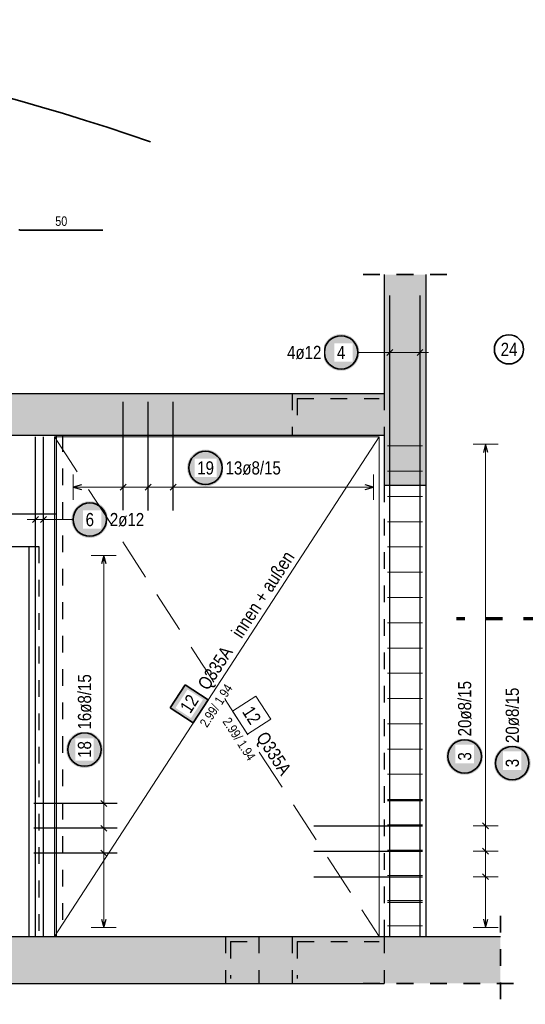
# Model space of a CAD drawing. Header units: millimetres. Extents: x -7.4 to 35.1, y -18.1 to 22.4.
# Tile 24 of 37: x 16.7 to 19.8, y 4.6 to 10.4. Entities that reach past the tile are written whole.
import ezdxf

# ---------------------------------------------------------------- set-up
doc = ezdxf.new("R2010")
doc.units = ezdxf.units.MM
doc.linetypes.add('DASHDOTX2', pattern=[2, 1, -0.5, 0, -0.5])
doc.linetypes.add('HIDDEN', pattern=[0.375, 0.25, -0.125])
doc.layers.add('Grundebene', color=7, linetype='Continuous', lineweight=20)
doc.styles.add('Arial Narrow', font='ARIALN.TTF')

msp = doc.modelspace()

# ---------------------------------------------------------------- hatches: boundary and pattern name
at = {"lineweight": 25, "true_color": 0xffffff}
for points in [[(18.766498, 8.454193), (18.766431, 8.458031), (18.76623, 8.461866), (18.765895, 8.465691), (18.765427, 8.469502), (18.764827, 8.473294), (18.764094, 8.477063), (18.763231, 8.480804), (18.762237, 8.484513), (18.761114, 8.488184), (18.759864, 8.491815), (18.758488, 8.495399), (18.756988, 8.498934), (18.755365, 8.502413), (18.753622, 8.505834), (18.751761, 8.509193), (18.749783, 8.512484), (18.747692, 8.515704), (18.74549, 8.518849), (18.743179, 8.521915), (18.740763, 8.524899), (18.738244, 8.527797), (18.735625, 8.530605), (18.73291, 8.53332), (18.730102, 8.535938), (18.727205, 8.538457), (18.724221, 8.540874), (18.721154, 8.543184), (18.718009, 8.545387), (18.714789, 8.547478), (18.711498, 8.549455), (18.70814, 8.551317), (18.704719, 8.55306), (18.701239, 8.554683), (18.697705, 8.556183), (18.69412, 8.557559), (18.69049, 8.558809), (18.686818, 8.559931), (18.683109, 8.560925), (18.679368, 8.561789), (18.675599, 8.562521), (18.671807, 8.563122), (18.667996, 8.56359), (18.664171, 8.563925), (18.660337, 8.564126), (18.656498, 8.564193), (18.652659, 8.564126), (18.648825, 8.563925), (18.645, 8.56359), (18.641189, 8.563122), (18.637397, 8.562521), (18.633628, 8.561789), (18.629887, 8.560925), (18.626178, 8.559931), (18.622506, 8.558809), (18.618876, 8.557559), (18.615291, 8.556183), (18.611757, 8.554683), (18.608277, 8.55306), (18.604856, 8.551317), (18.601498, 8.549455), (18.598207, 8.547478), (18.594987, 8.545387), (18.591842, 8.543184), (18.588775, 8.540874), (18.585791, 8.538457), (18.582894, 8.535938), (18.580086, 8.53332), (18.577371, 8.530605), (18.574752, 8.527797), (18.572233, 8.524899), (18.569817, 8.521915), (18.567506, 8.518849), (18.565304, 8.515704), (18.563213, 8.512484), (18.561235, 8.509193), (18.559374, 8.505834), (18.557631, 8.502413), (18.556008, 8.498934), (18.554508, 8.495399), (18.553132, 8.491815), (18.551882, 8.488184), (18.550759, 8.484513), (18.549765, 8.480804), (18.548902, 8.477063), (18.548169, 8.473294), (18.547568, 8.469502), (18.547101, 8.465691), (18.546766, 8.461866), (18.546565, 8.458031), (18.546498, 8.454193), (18.546565, 8.450354), (18.546766, 8.446519), (18.547101, 8.442694), (18.547568, 8.438883), (18.548169, 8.435091), (18.548902, 8.431322), (18.549765, 8.427581), (18.550759, 8.423872), (18.551882, 8.420201), (18.553132, 8.41657), (18.554508, 8.412986), (18.556008, 8.409451), (18.557631, 8.405972), (18.559374, 8.402551), (18.561235, 8.399193), (18.563213, 8.395901), (18.565304, 8.392681), (18.567506, 8.389536), (18.569817, 8.38647), (18.572233, 8.383486), (18.574752, 8.380588), (18.577371, 8.37778), (18.580086, 8.375065), (18.582894, 8.372447), (18.585791, 8.369928), (18.588775, 8.367511), (18.591842, 8.365201), (18.594987, 8.362998), (18.598207, 8.360907), (18.601498, 8.35893), (18.604856, 8.357068), (18.608277, 8.355325), (18.611757, 8.353703), (18.615291, 8.352202), (18.618876, 8.350826), (18.622506, 8.349576), (18.626178, 8.348454), (18.629887, 8.34746), (18.633628, 8.346596), (18.637397, 8.345864), (18.641189, 8.345263), (18.645, 8.344795), (18.648825, 8.34446), (18.652659, 8.34426), (18.656498, 8.344193), (18.660337, 8.34426), (18.664171, 8.34446), (18.667996, 8.344795), (18.671807, 8.345263), (18.675599, 8.345864), (18.679368, 8.346596), (18.683109, 8.34746), (18.686818, 8.348454), (18.69049, 8.349576), (18.69412, 8.350826), (18.697705, 8.352202), (18.701239, 8.353703), (18.704719, 8.355325), (18.70814, 8.357068), (18.711498, 8.35893), (18.714789, 8.360907), (18.718009, 8.362998), (18.721154, 8.365201), (18.724221, 8.367511), (18.727205, 8.369928), (18.730102, 8.372447), (18.73291, 8.375065), (18.735625, 8.37778), (18.738244, 8.380588), (18.740763, 8.383486), (18.743179, 8.38647), (18.74549, 8.389536), (18.747692, 8.392681), (18.749783, 8.395901), (18.751761, 8.399193), (18.753622, 8.402551), (18.755365, 8.405972), (18.756988, 8.409451), (18.758488, 8.412986), (18.759864, 8.41657), (18.761114, 8.420201), (18.762237, 8.423872), (18.763231, 8.427581), (18.764094, 8.431322), (18.764827, 8.435091), (18.765427, 8.438883), (18.765895, 8.442694), (18.76623, 8.446519)], [(17.955183, 7.763251), (17.955116, 7.76709), (17.954915, 7.770924), (17.954581, 7.774749), (17.954113, 7.77856), (17.953512, 7.782353), (17.95278, 7.786122), (17.951916, 7.789863), (17.950922, 7.793571), (17.949799, 7.797243), (17.948549, 7.800873), (17.947173, 7.804458), (17.945673, 7.807992), (17.944051, 7.811472), (17.942308, 7.814893), (17.940446, 7.818251), (17.938469, 7.821542), (17.936377, 7.824762), (17.934175, 7.827908), (17.931864, 7.830974), (17.929448, 7.833958), (17.926929, 7.836856), (17.924311, 7.839664), (17.921596, 7.842379), (17.918788, 7.844997), (17.91589, 7.847516), (17.912906, 7.849932), (17.90984, 7.852243), (17.906694, 7.854445), (17.903474, 7.856537), (17.900183, 7.858514), (17.896825, 7.860376), (17.893404, 7.862119), (17.889924, 7.863741), (17.88639, 7.865241), (17.882805, 7.866617), (17.879175, 7.867867), (17.875503, 7.86899), (17.871795, 7.869984), (17.868054, 7.870848), (17.864285, 7.87158), (17.860492, 7.872181), (17.856681, 7.872649), (17.852856, 7.872983), (17.849022, 7.873184), (17.845183, 7.873251), (17.841344, 7.873184), (17.83751, 7.872983), (17.833685, 7.872649), (17.829874, 7.872181), (17.826082, 7.87158), (17.822313, 7.870848), (17.818572, 7.869984), (17.814863, 7.86899), (17.811191, 7.867867), (17.807561, 7.866617), (17.803977, 7.865241), (17.800442, 7.863741), (17.796962, 7.862119), (17.793541, 7.860376), (17.790183, 7.858514), (17.786892, 7.856537), (17.783672, 7.854445), (17.780527, 7.852243), (17.777461, 7.849932), (17.774477, 7.847516), (17.771579, 7.844997), (17.768771, 7.842379), (17.766056, 7.839664), (17.763437, 7.836856), (17.760918, 7.833958), (17.758502, 7.830974), (17.756191, 7.827908), (17.753989, 7.824762), (17.751898, 7.821542), (17.74992, 7.818251), (17.748059, 7.814893), (17.746316, 7.811472), (17.744693, 7.807992), (17.743193, 7.804458), (17.741817, 7.800873), (17.740567, 7.797243), (17.739444, 7.793571), (17.738451, 7.789863), (17.737587, 7.786122), (17.736854, 7.782353), (17.736254, 7.77856), (17.735786, 7.774749), (17.735451, 7.770924), (17.73525, 7.76709), (17.735183, 7.763251), (17.73525, 7.759412), (17.735451, 7.755578), (17.735786, 7.751753), (17.736254, 7.747942), (17.736854, 7.74415), (17.737587, 7.740381), (17.738451, 7.73664), (17.739444, 7.732931), (17.740567, 7.729259), (17.741817, 7.725629), (17.743193, 7.722045), (17.744693, 7.71851), (17.746316, 7.71503), (17.748059, 7.711609), (17.74992, 7.708251), (17.751898, 7.70496), (17.753989, 7.70174), (17.756191, 7.698595), (17.758502, 7.695529), (17.760918, 7.692545), (17.763437, 7.689647), (17.766056, 7.686839), (17.768771, 7.684124), (17.771579, 7.681505), (17.774477, 7.678986), (17.777461, 7.67657), (17.780527, 7.674259), (17.783672, 7.672057), (17.786892, 7.669966), (17.790183, 7.667988), (17.793541, 7.666127), (17.796962, 7.664384), (17.800442, 7.662761), (17.803977, 7.661261), (17.807561, 7.659885), (17.811191, 7.658635), (17.814863, 7.657512), (17.818572, 7.656519), (17.822313, 7.655655), (17.826082, 7.654922), (17.829874, 7.654322), (17.833685, 7.653854), (17.83751, 7.653519), (17.841344, 7.653318), (17.845183, 7.653251), (17.849022, 7.653318), (17.852856, 7.653519), (17.856681, 7.653854), (17.860492, 7.654322), (17.864285, 7.654922), (17.868054, 7.655655), (17.871795, 7.656519), (17.875503, 7.657512), (17.879175, 7.658635), (17.882805, 7.659885), (17.88639, 7.661261), (17.889924, 7.662761), (17.893404, 7.664384), (17.896825, 7.666127), (17.900183, 7.667988), (17.903474, 7.669966), (17.906694, 7.672057), (17.90984, 7.674259), (17.912906, 7.67657), (17.91589, 7.678986), (17.918788, 7.681505), (17.921596, 7.684124), (17.924311, 7.686839), (17.926929, 7.689647), (17.929448, 7.692545), (17.931864, 7.695529), (17.934175, 7.698595), (17.936377, 7.70174), (17.938469, 7.70496), (17.940446, 7.708251), (17.942308, 7.711609), (17.944051, 7.71503), (17.945673, 7.71851), (17.947173, 7.722045), (17.948549, 7.725629), (17.949799, 7.729259), (17.950922, 7.732931), (17.951916, 7.73664), (17.95278, 7.740381), (17.953512, 7.74415), (17.954113, 7.747942), (17.954581, 7.751753), (17.954915, 7.755578)], [(17.262645, 7.454193), (17.262578, 7.458031), (17.262377, 7.461866), (17.262042, 7.465691), (17.261574, 7.469502), (17.260974, 7.473294), (17.260241, 7.477063), (17.259377, 7.480804), (17.258384, 7.484513), (17.257261, 7.488184), (17.256011, 7.491815), (17.254635, 7.495399), (17.253135, 7.498934), (17.251512, 7.502413), (17.249769, 7.505834), (17.247908, 7.509193), (17.24593, 7.512484), (17.243839, 7.515704), (17.241637, 7.518849), (17.239326, 7.521915), (17.23691, 7.524899), (17.234391, 7.527797), (17.231772, 7.530605), (17.229057, 7.53332), (17.226249, 7.535938), (17.223351, 7.538457), (17.220368, 7.540874), (17.217301, 7.543184), (17.214156, 7.545387), (17.210936, 7.547478), (17.207645, 7.549455), (17.204287, 7.551317), (17.200866, 7.55306), (17.197386, 7.554683), (17.193851, 7.556183), (17.190267, 7.557559), (17.186637, 7.558809), (17.182965, 7.559931), (17.179256, 7.560925), (17.175515, 7.561789), (17.171746, 7.562521), (17.167954, 7.563122), (17.164143, 7.56359), (17.160318, 7.563925), (17.156484, 7.564126), (17.152645, 7.564193), (17.148806, 7.564126), (17.144972, 7.563925), (17.141147, 7.56359), (17.137336, 7.563122), (17.133543, 7.562521), (17.129774, 7.561789), (17.126033, 7.560925), (17.122325, 7.559931), (17.118653, 7.558809), (17.115023, 7.557559), (17.111438, 7.556183), (17.107904, 7.554683), (17.104424, 7.55306), (17.101003, 7.551317), (17.097645, 7.549455), (17.094354, 7.547478), (17.091134, 7.545387), (17.087988, 7.543184), (17.084922, 7.540874), (17.081938, 7.538457), (17.07904, 7.535938), (17.076232, 7.53332), (17.073517, 7.530605), (17.070899, 7.527797), (17.06838, 7.524899), (17.065964, 7.521915), (17.063653, 7.518849), (17.061451, 7.515704), (17.059359, 7.512484), (17.057382, 7.509193), (17.055521, 7.505834), (17.053777, 7.502413), (17.052155, 7.498934), (17.050655, 7.495399), (17.049279, 7.491815), (17.048029, 7.488184), (17.046906, 7.484513), (17.045912, 7.480804), (17.045049, 7.477063), (17.044316, 7.473294), (17.043715, 7.469502), (17.043247, 7.465691), (17.042913, 7.461866), (17.042712, 7.458031), (17.042645, 7.454193), (17.042712, 7.450354), (17.042913, 7.446519), (17.043247, 7.442694), (17.043715, 7.438883), (17.044316, 7.435091), (17.045049, 7.431322), (17.045912, 7.427581), (17.046906, 7.423872), (17.048029, 7.420201), (17.049279, 7.41657), (17.050655, 7.412986), (17.052155, 7.409451), (17.053777, 7.405972), (17.055521, 7.402551), (17.057382, 7.399193), (17.059359, 7.395901), (17.061451, 7.392681), (17.063653, 7.389536), (17.065964, 7.38647), (17.06838, 7.383486), (17.070899, 7.380588), (17.073517, 7.37778), (17.076232, 7.375065), (17.07904, 7.372447), (17.081938, 7.369928), (17.084922, 7.367511), (17.087988, 7.365201), (17.091134, 7.362998), (17.094354, 7.360907), (17.097645, 7.35893), (17.101003, 7.357068), (17.104424, 7.355325), (17.107904, 7.353703), (17.111438, 7.352202), (17.115023, 7.350826), (17.118653, 7.349576), (17.122325, 7.348454), (17.126033, 7.34746), (17.129774, 7.346596), (17.133543, 7.345864), (17.137336, 7.345263), (17.141147, 7.344795), (17.144972, 7.34446), (17.148806, 7.34426), (17.152645, 7.344193), (17.156484, 7.34426), (17.160318, 7.34446), (17.164143, 7.344795), (17.167954, 7.345263), (17.171746, 7.345864), (17.175515, 7.346596), (17.179256, 7.34746), (17.182965, 7.348454), (17.186637, 7.349576), (17.190267, 7.350826), (17.193851, 7.352202), (17.197386, 7.353703), (17.200866, 7.355325), (17.204287, 7.357068), (17.207645, 7.35893), (17.210936, 7.360907), (17.214156, 7.362998), (17.217301, 7.365201), (17.220368, 7.367511), (17.223351, 7.369928), (17.226249, 7.372447), (17.229057, 7.375065), (17.231772, 7.37778), (17.234391, 7.380588), (17.23691, 7.383486), (17.239326, 7.38647), (17.241637, 7.389536), (17.243839, 7.392681), (17.24593, 7.395901), (17.247908, 7.399193), (17.249769, 7.402551), (17.251512, 7.405972), (17.253135, 7.409451), (17.254635, 7.412986), (17.256011, 7.41657), (17.257261, 7.420201), (17.258384, 7.423872), (17.259377, 7.427581), (17.260241, 7.431322), (17.260974, 7.435091), (17.261574, 7.438883), (17.262042, 7.442694), (17.262377, 7.446519)], [(17.231184, 6.077895), (17.231117, 6.081734), (17.230916, 6.085568), (17.230581, 6.089393), (17.230113, 6.093204), (17.229513, 6.096996), (17.22878, 6.100765), (17.227916, 6.104506), (17.226923, 6.108215), (17.2258, 6.111886), (17.22455, 6.115517), (17.223174, 6.119101), (17.221674, 6.122636), (17.220051, 6.126115), (17.218308, 6.129536), (17.216447, 6.132895), (17.214469, 6.136186), (17.212378, 6.139406), (17.210176, 6.142551), (17.207865, 6.145617), (17.205449, 6.148601), (17.20293, 6.151499), (17.200311, 6.154307), (17.197596, 6.157022), (17.194788, 6.159641), (17.191891, 6.162159), (17.188907, 6.164576), (17.18584, 6.166886), (17.182695, 6.169089), (17.179475, 6.17118), (17.176184, 6.173157), (17.172826, 6.175019), (17.169405, 6.176762), (17.165925, 6.178385), (17.162391, 6.179885), (17.158806, 6.181261), (17.155176, 6.182511), (17.151504, 6.183633), (17.147795, 6.184627), (17.144054, 6.185491), (17.140285, 6.186223), (17.136493, 6.186824), (17.132682, 6.187292), (17.128857, 6.187627), (17.125023, 6.187828), (17.121184, 6.187895), (17.117345, 6.187828), (17.113511, 6.187627), (17.109686, 6.187292), (17.105875, 6.186824), (17.102083, 6.186223), (17.098314, 6.185491), (17.094572, 6.184627), (17.090864, 6.183633), (17.087192, 6.182511), (17.083562, 6.181261), (17.079977, 6.179885), (17.076443, 6.178385), (17.072963, 6.176762), (17.069542, 6.175019), (17.066184, 6.173157), (17.062893, 6.17118), (17.059673, 6.169089), (17.056528, 6.166886), (17.053461, 6.164576), (17.050477, 6.162159), (17.04758, 6.159641), (17.044771, 6.157022), (17.042057, 6.154307), (17.039438, 6.151499), (17.036919, 6.148601), (17.034503, 6.145617), (17.032192, 6.142551), (17.02999, 6.139406), (17.027899, 6.136186), (17.025921, 6.132895), (17.02406, 6.129536), (17.022317, 6.126115), (17.020694, 6.122636), (17.019194, 6.119101), (17.017818, 6.115517), (17.016568, 6.111886), (17.015445, 6.108215), (17.014451, 6.104506), (17.013588, 6.100765), (17.012855, 6.096996), (17.012254, 6.093204), (17.011786, 6.089393), (17.011452, 6.085568), (17.011251, 6.081734), (17.011184, 6.077895), (17.011251, 6.074056), (17.011452, 6.070221), (17.011786, 6.066396), (17.012254, 6.062586), (17.012855, 6.058793), (17.013588, 6.055024), (17.014451, 6.051283), (17.015445, 6.047574), (17.016568, 6.043903), (17.017818, 6.040272), (17.019194, 6.036688), (17.020694, 6.033154), (17.022317, 6.029674), (17.02406, 6.026253), (17.025921, 6.022895), (17.027899, 6.019603), (17.02999, 6.016383), (17.032192, 6.013238), (17.034503, 6.010172), (17.036919, 6.007188), (17.039438, 6.00429), (17.042057, 6.001482), (17.044771, 5.998767), (17.04758, 5.996149), (17.050477, 5.99363), (17.053461, 5.991213), (17.056528, 5.988903), (17.059673, 5.9867), (17.062893, 5.984609), (17.066184, 5.982632), (17.069542, 5.98077), (17.072963, 5.979027), (17.076443, 5.977405), (17.079977, 5.975904), (17.083562, 5.974528), (17.087192, 5.973278), (17.090864, 5.972156), (17.094572, 5.971162), (17.098314, 5.970298), (17.102083, 5.969566), (17.105875, 5.968965), (17.109686, 5.968497), (17.113511, 5.968163), (17.117345, 5.967962), (17.121184, 5.967895), (17.125023, 5.967962), (17.128857, 5.968163), (17.132682, 5.968497), (17.136493, 5.968965), (17.140285, 5.969566), (17.144054, 5.970298), (17.147795, 5.971162), (17.151504, 5.972156), (17.155176, 5.973278), (17.158806, 5.974528), (17.162391, 5.975904), (17.165925, 5.977405), (17.169405, 5.979027), (17.172826, 5.98077), (17.176184, 5.982632), (17.179475, 5.984609), (17.182695, 5.9867), (17.18584, 5.988903), (17.188907, 5.991213), (17.191891, 5.99363), (17.194788, 5.996149), (17.197596, 5.998767), (17.200311, 6.001482), (17.20293, 6.00429), (17.205449, 6.007188), (17.207865, 6.010172), (17.210176, 6.013238), (17.212378, 6.016383), (17.214469, 6.019603), (17.216447, 6.022895), (17.218308, 6.026253), (17.220051, 6.029674), (17.221674, 6.033154), (17.223174, 6.036688), (17.22455, 6.040272), (17.2258, 6.043903), (17.226923, 6.047574), (17.227916, 6.051283), (17.22878, 6.055024), (17.229513, 6.058793), (17.230113, 6.062586), (17.230581, 6.066396), (17.230916, 6.070221)], [(19.506166, 6.037056), (19.506099, 6.040895), (19.505898, 6.044729), (19.505564, 6.048554), (19.505096, 6.052365), (19.504495, 6.056157), (19.503763, 6.059926), (19.502899, 6.063667), (19.501905, 6.067376), (19.500783, 6.071048), (19.499533, 6.074678), (19.498157, 6.078263), (19.496656, 6.081797), (19.495034, 6.085277), (19.493291, 6.088698), (19.491429, 6.092056), (19.489452, 6.095347), (19.48736, 6.098567), (19.485158, 6.101712), (19.482848, 6.104779), (19.480431, 6.107763), (19.477912, 6.11066), (19.475294, 6.113468), (19.472579, 6.116183), (19.469771, 6.118802), (19.466873, 6.121321), (19.463889, 6.123737), (19.460823, 6.126048), (19.457678, 6.12825), (19.454457, 6.130341), (19.451166, 6.132319), (19.447808, 6.13418), (19.444387, 6.135923), (19.440907, 6.137546), (19.437373, 6.139046), (19.433789, 6.140422), (19.430158, 6.141672), (19.426486, 6.142795), (19.422778, 6.143788), (19.419037, 6.144652), (19.415268, 6.145385), (19.411475, 6.145985), (19.407664, 6.146453), (19.40384, 6.146788), (19.400005, 6.146989), (19.396166, 6.147056), (19.392327, 6.146989), (19.388493, 6.146788), (19.384668, 6.146453), (19.380857, 6.145985), (19.377065, 6.145385), (19.373296, 6.144652), (19.369555, 6.143788), (19.365846, 6.142795), (19.362174, 6.141672), (19.358544, 6.140422), (19.35496, 6.139046), (19.351425, 6.137546), (19.347946, 6.135923), (19.344524, 6.13418), (19.341166, 6.132319), (19.337875, 6.130341), (19.334655, 6.12825), (19.33151, 6.126048), (19.328444, 6.123737), (19.32546, 6.121321), (19.322562, 6.118802), (19.319754, 6.116183), (19.317039, 6.113468), (19.31442, 6.11066), (19.311901, 6.107763), (19.309485, 6.104779), (19.307174, 6.101712), (19.304972, 6.098567), (19.302881, 6.095347), (19.300904, 6.092056), (19.299042, 6.088698), (19.297299, 6.085277), (19.295676, 6.081797), (19.294176, 6.078263), (19.2928, 6.074678), (19.29155, 6.071048), (19.290428, 6.067376), (19.289434, 6.063667), (19.28857, 6.059926), (19.287838, 6.056157), (19.287237, 6.052365), (19.286769, 6.048554), (19.286434, 6.044729), (19.286233, 6.040895), (19.286166, 6.037056), (19.286233, 6.033217), (19.286434, 6.029383), (19.286769, 6.025558), (19.287237, 6.021747), (19.287838, 6.017955), (19.28857, 6.014186), (19.289434, 6.010445), (19.290428, 6.006736), (19.29155, 6.003064), (19.2928, 5.999434), (19.294176, 5.995849), (19.295676, 5.992315), (19.297299, 5.988835), (19.299042, 5.985414), (19.300904, 5.982056), (19.302881, 5.978765), (19.304972, 5.975545), (19.307174, 5.9724), (19.309485, 5.969333), (19.311901, 5.966349), (19.31442, 5.963452), (19.317039, 5.960644), (19.319754, 5.957929), (19.322562, 5.95531), (19.32546, 5.952791), (19.328444, 5.950375), (19.33151, 5.948064), (19.334655, 5.945862), (19.337875, 5.943771), (19.341166, 5.941793), (19.344524, 5.939932), (19.347946, 5.938189), (19.351425, 5.936566), (19.35496, 5.935066), (19.358544, 5.93369), (19.362174, 5.93244), (19.365846, 5.931317), (19.369555, 5.930323), (19.373296, 5.92946), (19.377065, 5.928727), (19.380857, 5.928126), (19.384668, 5.927659), (19.388493, 5.927324), (19.392327, 5.927123), (19.396166, 5.927056), (19.400005, 5.927123), (19.40384, 5.927324), (19.407664, 5.927659), (19.411475, 5.928126), (19.415268, 5.928727), (19.419037, 5.92946), (19.422778, 5.930323), (19.426486, 5.931317), (19.430158, 5.93244), (19.433789, 5.93369), (19.437373, 5.935066), (19.440907, 5.936566), (19.444387, 5.938189), (19.447808, 5.939932), (19.451166, 5.941793), (19.454457, 5.943771), (19.457678, 5.945862), (19.460823, 5.948064), (19.463889, 5.950375), (19.466873, 5.952791), (19.469771, 5.95531), (19.472579, 5.957929), (19.475294, 5.960644), (19.477912, 5.963452), (19.480431, 5.966349), (19.482848, 5.969333), (19.485158, 5.9724), (19.48736, 5.975545), (19.489452, 5.978765), (19.491429, 5.982056), (19.493291, 5.985414), (19.495034, 5.988835), (19.496656, 5.992315), (19.498157, 5.995849), (19.499533, 5.999434), (19.500783, 6.003064), (19.501905, 6.006736), (19.502899, 6.010445), (19.503763, 6.014186), (19.504495, 6.017955), (19.505096, 6.021747), (19.505564, 6.025558), (19.505898, 6.029383)], [(19.791039, 5.997291), (19.790972, 6.00113), (19.790771, 6.004964), (19.790436, 6.008789), (19.789968, 6.0126), (19.789368, 6.016392), (19.788635, 6.020161), (19.787771, 6.023902), (19.786778, 6.027611), (19.785655, 6.031283), (19.784405, 6.034913), (19.783029, 6.038498), (19.781529, 6.042032), (19.779906, 6.045512), (19.778163, 6.048933), (19.776302, 6.052291), (19.774324, 6.055582), (19.772233, 6.058802), (19.770031, 6.061947), (19.76772, 6.065014), (19.765304, 6.067997), (19.762785, 6.070895), (19.760166, 6.073703), (19.757451, 6.076418), (19.754643, 6.079037), (19.751745, 6.081556), (19.748762, 6.083972), (19.745695, 6.086283), (19.74255, 6.088485), (19.73933, 6.090576), (19.736039, 6.092554), (19.732681, 6.094415), (19.72926, 6.096158), (19.72578, 6.097781), (19.722245, 6.099281), (19.718661, 6.100657), (19.715031, 6.101907), (19.711359, 6.10303), (19.70765, 6.104023), (19.703909, 6.104887), (19.70014, 6.10562), (19.696348, 6.10622), (19.692537, 6.106688), (19.688712, 6.107023), (19.684878, 6.107224), (19.681039, 6.107291), (19.6772, 6.107224), (19.673366, 6.107023), (19.669541, 6.106688), (19.66573, 6.10622), (19.661937, 6.10562), (19.658168, 6.104887), (19.654427, 6.104023), (19.650719, 6.10303), (19.647047, 6.101907), (19.643417, 6.100657), (19.639832, 6.099281), (19.636298, 6.097781), (19.632818, 6.096158), (19.629397, 6.094415), (19.626039, 6.092554), (19.622748, 6.090576), (19.619528, 6.088485), (19.616382, 6.086283), (19.613316, 6.083972), (19.610332, 6.081556), (19.607434, 6.079037), (19.604626, 6.076418), (19.601911, 6.073703), (19.599293, 6.070895), (19.596774, 6.067997), (19.594358, 6.065014), (19.592047, 6.061947), (19.589845, 6.058802), (19.587753, 6.055582), (19.585776, 6.052291), (19.583915, 6.048933), (19.582171, 6.045512), (19.580549, 6.042032), (19.579049, 6.038498), (19.577673, 6.034913), (19.576423, 6.031283), (19.5753, 6.027611), (19.574306, 6.023902), (19.573443, 6.020161), (19.57271, 6.016392), (19.572109, 6.0126), (19.571641, 6.008789), (19.571307, 6.004964), (19.571106, 6.00113), (19.571039, 5.997291), (19.571106, 5.993452), (19.571307, 5.989618), (19.571641, 5.985793), (19.572109, 5.981982), (19.57271, 5.97819), (19.573443, 5.974421), (19.574306, 5.970679), (19.5753, 5.966971), (19.576423, 5.963299), (19.577673, 5.959669), (19.579049, 5.956084), (19.580549, 5.95255), (19.582171, 5.94907), (19.583915, 5.945649), (19.585776, 5.942291), (19.587753, 5.939), (19.589845, 5.93578), (19.592047, 5.932634), (19.594358, 5.929568), (19.596774, 5.926584), (19.599293, 5.923686), (19.601911, 5.920878), (19.604626, 5.918163), (19.607434, 5.915545), (19.610332, 5.913026), (19.613316, 5.91061), (19.616382, 5.908299), (19.619528, 5.906097), (19.622748, 5.904006), (19.626039, 5.902028), (19.629397, 5.900167), (19.632818, 5.898423), (19.636298, 5.896801), (19.639832, 5.895301), (19.643417, 5.893925), (19.647047, 5.892675), (19.650719, 5.891552), (19.654427, 5.890558), (19.658168, 5.889695), (19.661937, 5.888962), (19.66573, 5.888361), (19.669541, 5.887893), (19.673366, 5.887559), (19.6772, 5.887358), (19.681039, 5.887291), (19.684878, 5.887358), (19.688712, 5.887559), (19.692537, 5.887893), (19.696348, 5.888361), (19.70014, 5.888962), (19.703909, 5.889695), (19.70765, 5.890558), (19.711359, 5.891552), (19.715031, 5.892675), (19.718661, 5.893925), (19.722245, 5.895301), (19.72578, 5.896801), (19.72926, 5.898423), (19.732681, 5.900167), (19.736039, 5.902028), (19.73933, 5.904006), (19.74255, 5.906097), (19.745695, 5.908299), (19.748762, 5.91061), (19.751745, 5.913026), (19.754643, 5.915545), (19.757451, 5.918163), (19.760166, 5.920878), (19.762785, 5.923686), (19.765304, 5.926584), (19.76772, 5.929568), (19.770031, 5.932634), (19.772233, 5.93578), (19.774324, 5.939), (19.776302, 5.942291), (19.778163, 5.945649), (19.779906, 5.94907), (19.781529, 5.95255), (19.783029, 5.956084), (19.784405, 5.959669), (19.785655, 5.963299), (19.786778, 5.966971), (19.787771, 5.970679), (19.788635, 5.974421), (19.789368, 5.97819), (19.789968, 5.981982), (19.790436, 5.985793), (19.790771, 5.989618)]]:
    msp.add_hatch(color=7, dxfattribs=at).paths.add_polyline_path(points)
at = {"lineweight": 18, "true_color": 0xffffff}
msp.add_hatch(color=7, dxfattribs=at).paths.add_polyline_path([(17.723658, 6.465995), (17.633759, 6.327636), (17.772118, 6.237737), (17.862017, 6.376095)])
at = {"layer": 'Grundebene', "lineweight": 13, "true_color": 0xd7ffd7}
for points in [[(18.914064, 8.209062), (19.164064, 8.209062), (19.164064, 8.919825), (18.914064, 8.919825)], [(15.573335, 7.959062), (19.164064, 7.959062), (19.164064, 8.209062), (15.573335, 8.209062)], [(19.164064, 7.659062), (19.164064, 7.959062), (18.914064, 7.959062), (18.914064, 7.659062)], [(1.617697, 4.679062), (18.914063, 4.679062), (18.914063, 4.959062), (1.617697, 4.959062)], [(18.914064, 4.679056), (19.610186, 4.679056), (19.610186, 4.959062), (18.914063, 4.959062)]]:
    msp.add_hatch(color=254, dxfattribs=at).paths.add_polyline_path(points)

# ---------------------------------------------------------------- linework, layer by layer
at = {"color": 2, "linetype": 'Continuous', "lineweight": 35}
for p, q in [((16.735405, 9.186493), (17.231813, 9.186493)), ((17.723658, 6.465995), (17.633759, 6.327636)), ((17.862017, 6.376095), (17.723658, 6.465995)), ((17.772118, 6.237737), (17.862017, 6.376095)), ((17.633759, 6.327636), (17.772118, 6.237737))]:
    msp.add_line(p, q, dxfattribs=at)
at = {"color": 2, "linetype": 'HIDDEN', "lineweight": 35, "ltscale": 0.25}
for p, q in [((18.789064, 8.919825), (19.289064, 8.919825)), ((19.610186, 5.084062), (19.610186, 4.554056)), ((18.789063, 4.679062), (19.735186, 4.679062))]:
    msp.add_line(p, q, dxfattribs=at)
at = {"color": 3, "linetype": 'Continuous', "lineweight": 25}
for p, q in [((18.949064, 4.955088), (18.949064, 8.795088)), ((18.949064, 4.955088), (18.949064, 8.795088)), ((19.129064, 4.955088), (19.129064, 8.795088)), ((19.129064, 4.955088), (19.129064, 8.795088)), ((18.931387, 8.436515), (18.966742, 8.47187)), ((18.931387, 8.436515), (18.966742, 8.47187)), ((19.111387, 8.436515), (19.146742, 8.47187)), ((19.111387, 8.436515), (19.146742, 8.47187)), ((17.352413, 7.509062), (17.352413, 8.159062)), ((17.502178, 7.509062), (17.502178, 8.159062)), ((17.651943, 7.509062), (17.651943, 8.159062)), ((16.951288, 7.959062), (16.951288, 4.959062)), ((16.82787, 4.959062), (16.82787, 7.949062)), ((16.875696, 4.959062), (16.875696, 7.949062)), ((19.521381, 7.905062), (19.507984, 7.855062)), ((19.534778, 7.855062), (19.521381, 7.905062)), ((17.102883, 7.661304), (17.052883, 7.647907)), ((17.370091, 7.665584), (17.334736, 7.630229)), ((17.519856, 7.665584), (17.484501, 7.630229)), ((17.669621, 7.665584), (17.634266, 7.630229)), ((18.850063, 7.647907), (18.800063, 7.661304)), ((19.164064, 7.659062), (19.164064, 4.959062)), ((17.052883, 7.647907), (17.102883, 7.634509)), ((18.800063, 7.634509), (18.850063, 7.647907)), ((9.751288, 7.488312), (16.951288, 7.488312)), ((16.810192, 7.436515), (16.845547, 7.47187)), ((16.858018, 7.436515), (16.893374, 7.47187)), ((16.240765, 7.294062), (16.787176, 7.294062)), ((16.787176, 7.294062), (16.787176, 4.959062)), ((17.236447, 7.24006), (17.22305, 7.19006)), ((17.249844, 7.19006), (17.236447, 7.24006)), ((17.218769, 5.773072), (17.254125, 5.737717)), ((18.934064, 5.774116), (19.144064, 5.774116)), ((17.317176, 5.755395), (16.817176, 5.755395)), ((17.317176, 5.606928), (16.817176, 5.606928)), ((17.218769, 5.624606), (17.254125, 5.589251)), ((18.494064, 5.621906), (19.144064, 5.621906)), ((18.934064, 5.621906), (19.144064, 5.621906)), ((19.539059, 5.604228), (19.503703, 5.639583)), ((19.539059, 5.452017), (19.503703, 5.487373)), ((17.317176, 5.458462), (16.817176, 5.458462)), ((17.218769, 5.476139), (17.254125, 5.440784)), ((18.494064, 5.469695), (19.144064, 5.469695)), ((18.934064, 5.469695), (19.144064, 5.469695)), ((18.494064, 5.317485), (19.144064, 5.317485)), ((18.934064, 5.317485), (19.144064, 5.317485)), ((19.539059, 5.299807), (19.503703, 5.335162)), ((18.934064, 5.165274), (19.144064, 5.165274)), ((17.22305, 5.063062), (17.236447, 5.013062)), ((17.236447, 5.013062), (17.249844, 5.063062)), ((19.507984, 5.063064), (19.521381, 5.013064)), ((19.521381, 5.013064), (19.534778, 5.063064))]:
    msp.add_line(p, q, dxfattribs=at)
at = {"color": 5, "linetype": 'Continuous', "lineweight": 18}
for p, q in [((18.949064, 8.379193), (18.949064, 8.529193)), ((18.949064, 8.379193), (18.949064, 8.529193)), ((19.129064, 8.379193), (19.129064, 8.529193)), ((19.129064, 8.379193), (19.129064, 8.529193)), ((18.756498, 8.454193), (18.899064, 8.454193)), ((19.179064, 8.454193), (18.899064, 8.454193)), ((19.596381, 7.905062), (19.446381, 7.905062)), ((19.521381, 7.905062), (19.521381, 5.013064)), ((17.052883, 7.722907), (17.052883, 7.572907)), ((17.352413, 7.722907), (17.352413, 7.572907)), ((17.502178, 7.722907), (17.502178, 7.572907)), ((17.651943, 7.722907), (17.651943, 7.572907)), ((18.850063, 7.572907), (18.850063, 7.722907)), ((17.052883, 7.647907), (18.850063, 7.647907)), ((16.82787, 7.379193), (16.82787, 7.529193)), ((16.875696, 7.379193), (16.875696, 7.529193)), ((16.925696, 7.454193), (16.77787, 7.454193)), ((17.052645, 7.454193), (16.925696, 7.454193)), ((17.311447, 7.24006), (17.161447, 7.24006)), ((17.236447, 5.013062), (17.236447, 7.24006)), ((17.161447, 5.755395), (17.311447, 5.755395)), ((17.161447, 5.606928), (17.311447, 5.606928)), ((19.596381, 5.621906), (19.446381, 5.621906)), ((17.161447, 5.458462), (17.311447, 5.458462)), ((19.596381, 5.469695), (19.446381, 5.469695)), ((19.596381, 5.317485), (19.446381, 5.317485)), ((17.161447, 5.013062), (17.311447, 5.013062)), ((19.446381, 5.013064), (19.596381, 5.013064))]:
    msp.add_line(p, q, dxfattribs=at)
at = {"color": 3, "linetype": 'HIDDEN', "lineweight": 25, "ltscale": 0.25}
for p, q in [((18.364064, 8.209062), (18.364064, 7.959062)), ((18.914064, 8.209062), (18.914064, 7.959062)), ((16.988883, 7.959062), (16.988883, 4.959062)), ((18.914064, 7.659062), (18.914064, 4.959062)), ((16.787176, 7.294062), (16.848478, 7.294062)), ((16.848478, 7.294062), (16.848478, 4.959062)), ((17.964527, 4.959062), (17.964527, 4.679062)), ((18.164527, 4.959062), (18.164527, 4.679062)), ((18.364825, 4.959062), (18.364825, 4.679062)), ((18.914825, 4.959062), (18.914825, 4.679062))]:
    msp.add_line(p, q, dxfattribs=at)
at = {"color": 7, "linetype": 'Continuous', "lineweight": 18}
for p, q in [((18.88406, 7.949059), (16.941291, 7.949059)), ((16.941291, 7.949059), (16.941291, 4.959062)), ((18.88406, 7.949059), (16.941291, 4.959062)), ((18.88406, 4.959062), (18.88406, 7.949059)), ((16.941291, 4.959062), (18.88406, 4.959062)), ((16.941291, 4.959062), (16.941291, 4.959062))]:
    msp.add_line(p, q, dxfattribs=at)
at = {"color": 9, "linetype": 'HIDDEN', "lineweight": 0}
for p, q in [((18.884062, 7.949062), (16.941292, 7.949062)), ((16.941292, 7.949062), (16.941292, 4.959065)), ((18.884062, 4.959065), (18.884062, 7.949062)), ((16.941292, 4.959065), (18.884062, 4.959065)), ((16.941292, 4.959065), (16.941292, 4.959065))]:
    msp.add_line(p, q, dxfattribs=at)
at = {"color": 1, "linetype": 'DASHDOTX2', "lineweight": 70, "ltscale": 0.25}
msp.add_line((19.998075, 6.859573), (19.348075, 6.859573), dxfattribs=at)
at = {"color": 9, "linetype": 'Continuous', "lineweight": 0}
for p, q in [((18.235665, 6.259811), (18.145766, 6.39817)), ((18.097306, 6.169912), (18.235665, 6.259811))]:
    msp.add_line(p, q, dxfattribs=at)
at = {"color": 2, "linetype": 'Continuous', "lineweight": 35}
for centre, radius in [((18.656498, 8.454193), 0.1), ((19.661364, 8.472568), 0.0875), ((17.845183, 7.763251), 0.1), ((17.152645, 7.454193), 0.1), ((17.121184, 6.077895), 0.1), ((19.396166, 6.037056), 0.1), ((19.681039, 5.997291), 0.1)]:
    msp.add_circle(centre, radius, dxfattribs=at)
at = {"color": 9, "linetype": 'Continuous', "lineweight": 0}
for centre in [(18.914064, 4.679056), (19.610186, 4.679056)]:
    msp.add_circle(centre, 0.00111, dxfattribs=at)
at = {"color": 2, "linetype": 'Continuous', "lineweight": 35}
for centre, radius, start, end in [((13.192384, -2.703533), 13.148469, 70.7992718, 108.7104281), ((16.735405, 9.210493), 0.024, 253.1442984, 270)]:
    msp.add_arc(centre, radius, start, end, dxfattribs=at)
at = {"layer": 'Grundebene', "color": 3, "linetype": 'Continuous', "lineweight": 25}
for p, q in [((18.914064, 8.919825), (18.914064, 8.209062)), ((19.164064, 8.919825), (19.164064, 8.209062)), ((15.573335, 8.209062), (18.914064, 8.209062)), ((19.164064, 8.209062), (19.164064, 7.959062)), ((15.573335, 7.959062), (18.914064, 7.959062)), ((18.914064, 7.959062), (18.914064, 7.659062)), ((19.164064, 7.959062), (19.164064, 7.659062)), ((18.914064, 7.659062), (19.164064, 7.659062)), ((1.617697, 4.959062), (18.914063, 4.959062)), ((18.914063, 4.959062), (19.610186, 4.959062)), ((1.617697, 4.679062), (18.914063, 4.679062))]:
    msp.add_line(p, q, dxfattribs=at)
at = {"layer": 'Grundebene', "color": 3, "linetype": 'HIDDEN', "lineweight": 25, "ltscale": 0.25}
for p, q in [((18.394064, 8.179062), (18.884064, 8.179062)), ((18.394064, 8.179062), (18.394064, 7.989062)), ((17.994527, 4.929056), (18.134527, 4.929056)), ((17.994527, 4.929056), (17.994527, 4.709056)), ((18.394825, 4.929056), (18.884825, 4.929056)), ((18.394825, 4.929056), (18.394825, 4.709056))]:
    msp.add_line(p, q, dxfattribs=at)
at = {"layer": 'Grundebene', "color": 9, "linetype": 'Continuous', "lineweight": 0}
for p, q in [((18.934064, 7.895062), (19.144064, 7.895062)), ((18.934064, 7.743904), (19.144064, 7.743904)), ((18.934064, 7.592746), (19.144064, 7.592746)), ((18.934064, 7.441589), (19.144064, 7.441589)), ((18.934064, 7.290431), (19.144064, 7.290431)), ((18.934064, 7.139273), (19.144064, 7.139273)), ((18.934064, 6.988115), (19.144064, 6.988115)), ((18.934064, 6.836957), (19.144064, 6.836957)), ((18.934064, 6.6858), (19.144064, 6.6858)), ((18.934064, 6.534642), (19.144064, 6.534642)), ((18.934064, 6.383484), (19.144064, 6.383484)), ((18.934064, 6.232326), (19.144064, 6.232326)), ((18.934064, 6.081168), (19.144064, 6.081168)), ((18.934064, 5.930011), (19.144064, 5.930011)), ((18.934064, 5.778853), (19.144064, 5.778853)), ((18.934064, 5.627695), (19.144064, 5.627695)), ((18.934064, 5.476537), (19.144064, 5.476537)), ((18.934064, 5.325379), (19.144064, 5.325379)), ((18.934064, 5.174222), (19.144064, 5.174222)), ((18.934064, 5.023064), (19.144064, 5.023064))]:
    msp.add_line(p, q, dxfattribs=at)

# ---------------------------------------------------------------- texts
at = {"color": 3, "lineweight": 25, "insert": (16.946375, 9.267743), "char_height": 0.05625, "attachment_point": 1, "line_spacing_factor": 0.9, "style": 'Arial Narrow'}
msp.add_mtext('50', dxfattribs=at)
at = {"color": 2, "lineweight": 35, "insert": (19.611751, 8.511943), "char_height": 0.07875, "attachment_point": 1, "line_spacing_factor": 0.9, "style": 'Arial Narrow'}
msp.add_mtext('24', dxfattribs=at)
at = {"color": 9, "lineweight": 0, "char_height": 0.07875, "attachment_point": 1, "rotation": 303.0140558, "line_spacing_factor": 0.9, "style": 'Arial Narrow'}
for s, insert in [('12', (18.127522, 6.347096)), ('Q335A', (18.210972, 6.194574))]:
    msp.add_mtext(s, dxfattribs=dict(at, insert=insert))

# ---------------------------------------------------------------- next in the draw order: texts
at = {"color": 2, "lineweight": 35, "char_height": 0.07875, "attachment_point": 1, "line_spacing_factor": 0.9, "style": 'Arial Narrow', "bg_fill": 3, "box_fill_scale": 1.2, "bg_fill_color": 256, "bg_fill_true_color": 13158600, "bg_fill_transparency": 0}
for s, insert in [('4ø12', (18.333323, 8.493568)), ('4', (18.631692, 8.493568)), ('19', (17.795571, 7.802626)), ('13ø8/15', (17.965183, 7.802626)), ('6', (17.127838, 7.493568)), ('2ø12', (17.272645, 7.493568))]:
    msp.add_mtext(s, dxfattribs=dict(at, insert=insert))
for s, insert, rotation in [('16ø8/15', (17.081809, 6.197895), 90), ('20ø8/15', (19.356791, 6.157056), 90), ('20ø8/15', (19.641664, 6.117291), 90), ('12', (17.687839, 6.331717), 56.9859442), ('18', (17.081809, 6.028282), 90), ('3', (19.356791, 6.01225), 90), ('3', (19.641664, 5.972485), 90)]:
    msp.add_mtext(s, dxfattribs=dict(at, insert=insert, rotation=rotation))

# ---------------------------------------------------------------- next in the draw order: texts
at = {"color": 2, "lineweight": 35, "insert": (17.793301, 6.469937), "char_height": 0.07875, "attachment_point": 1, "rotation": 56.9859442, "line_spacing_factor": 0.9, "style": 'Arial Narrow', "bg_fill": 3, "box_fill_scale": 1.2, "bg_fill_color": 256, "bg_fill_true_color": 13158600, "bg_fill_transparency": 0}
msp.add_mtext('Q335A', dxfattribs=at)

# ---------------------------------------------------------------- next in the draw order: texts
at = {"color": 3, "lineweight": 25, "insert": (17.980445, 6.760253), "char_height": 0.08, "attachment_point": 1, "rotation": 56.9859442, "line_spacing_factor": 0.9, "style": 'Arial Narrow', "bg_fill": 3, "box_fill_scale": 1.2, "bg_fill_color": 256, "bg_fill_true_color": 13158600, "bg_fill_transparency": 0}
msp.add_mtext(' innen + außen', dxfattribs=at)
at = {"color": 2, "lineweight": 35, "insert": (17.797274, 6.221391), "char_height": 0.05625, "attachment_point": 1, "rotation": 56.9859442, "line_spacing_factor": 0.9, "style": 'Arial Narrow', "bg_fill": 3, "box_fill_scale": 1.2, "bg_fill_color": 256, "bg_fill_true_color": 13158600, "bg_fill_transparency": 0}
msp.add_mtext(' 2.99/ 1.94', dxfattribs=at)

# ---------------------------------------------------------------- next in the draw order: linework, layer by layer
at = {"color": 9, "linetype": 'HIDDEN', "lineweight": 0}
msp.add_line((16.941292, 7.949062), (18.884062, 4.959065), dxfattribs=at)
at = {"color": 9, "linetype": 'Continuous', "lineweight": 0}
for p, q in [((18.145766, 6.39817), (18.007407, 6.30827)), ((18.007407, 6.30827), (18.097306, 6.169912))]:
    msp.add_line(p, q, dxfattribs=at)

# ---------------------------------------------------------------- next in the draw order: texts
at = {"color": 9, "lineweight": 0, "insert": (17.982251, 6.291925), "char_height": 0.05625, "attachment_point": 1, "rotation": 303.0140558, "line_spacing_factor": 0.9, "style": 'Arial Narrow'}
msp.add_mtext(' 2.99/ 1.94', dxfattribs=at)

doc.saveas('drawing.dxf')
